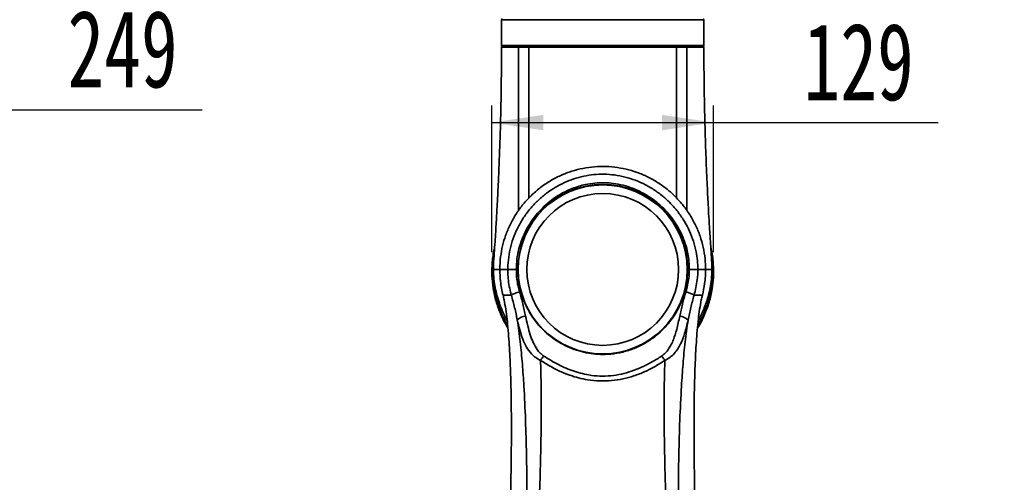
# Model space of a CAD drawing. Header units: millimetres. Extents: x 0 to 297, y 0 to 209.
# Tile 24 of 35: x 94 to 151, y 101 to 128. Entities that reach past the tile are written whole.
import ezdxf

# ---------------------------------------------------------------- set-up
doc = ezdxf.new("R2010")
doc.units = ezdxf.units.MM
doc.header["$PDSIZE"] = -1
doc.layers.add('图层0', color=7, linetype='Continuous')
doc.styles.add('SLDTEXTSTYLE1', font='TXT', dxfattribs={"width": 0.7, "bigfont": 'bigfont'})
doc.styles.add('SLDTEXTSTYLE2', font='TXT', dxfattribs={"width": 0.7})
doc.dimstyles.new('SLDDIMSTYLE0', dxfattribs={"dimtxt": 4.5, "dimasz": 3, "dimexe": 0, "dimexo": 0.0625, "dimgap": 1.125, "dimtad": 2, "dimlfac": 10, "dimrnd": 1e-09, "dimzin": 12, "dimdsep": 46, "dimtxsty": 'SLDTEXTSTYLE2', "dimsah": 1, "dimcen": 0.09, "dimadec": 0, "dimazin": 3, "dimtfac": 1, "dimtofl": 0, "dimtmove": 0, "dimatfit": 3, "dimfxl": 0, "dimfrac": 2, "dimtolj": 1, "dimtzin": 12, "dimarcsym": 0})
doc.dimstyles.new('SLDDIMSTYLE7', dxfattribs={"dimtxt": 3.5, "dimasz": 3, "dimexe": 0, "dimexo": 0.0625, "dimgap": 0.875, "dimtad": 0, "dimtih": 1, "dimtoh": 1, "dimlfac": 3, "dimrnd": 1e-09, "dimzin": 12, "dimdsep": 46, "dimtxsty": 'SLDTEXTSTYLE2', "dimblk1": 'NONE', "dimblk2": 'NONE', "dimsah": 1, "dimcen": 0, "dimadec": 0, "dimazin": 3, "dimtfac": 1, "dimtmove": 0, "dimatfit": 3, "dimldrblk": 'NONE', "dimfxl": 0, "dimfrac": 2, "dimtolj": 1, "dimtzin": 12, "dimarcsym": 0})
doc.dimstyles.new('SLDDIMSTYLE8', dxfattribs={"dimtxt": 3.5, "dimasz": 3, "dimexe": 0, "dimexo": 0.0625, "dimgap": 0.875, "dimtad": 0, "dimtih": 1, "dimtoh": 1, "dimlfac": 3, "dimrnd": 1e-09, "dimzin": 12, "dimdsep": 46, "dimtxsty": 'SLDTEXTSTYLE2', "dimblk1": 'NONE', "dimblk2": 'NONE', "dimsah": 1, "dimcen": 0, "dimadec": 0, "dimazin": 3, "dimtol": 1, "dimtp": 0.03, "dimtfac": 1, "dimtmove": 0, "dimatfit": 3, "dimldrblk": 'NONE', "dimfxl": 0, "dimfrac": 2, "dimtolj": 1, "dimarcsym": 0})

# ---------------------------------------------------------------- blocks, each defined once
blk = doc.blocks.new('_D_1')
at = {"layer": '图层0'}
for p, q in [((64.957, 118.675), (64.957, 123.556)), ((89.867, 119.27), (89.867, 123.556)), ((89.867, 122.556), (64.957, 122.556)), ((89.867, 122.556), (104.423, 122.556))]:
    blk.add_line(p, q, dxfattribs=at)
for points in [[(64.957, 122.556), (67.957, 122.106), (67.957, 123.006)], [(89.867, 122.556), (86.867, 123.006), (86.867, 122.106)]]:
    blk.add_solid(points, dxfattribs=at)
at = {"layer": '图层0', "insert": (96.567, 128.357), "char_height": 4.5, "attachment_point": 1, "style": 'SLDTEXTSTYLE2'}
blk.add_mtext('249', dxfattribs=at)
blk = doc.blocks.new('_D_13')
at = {"layer": '图层0'}
for p, q in [((121.315, 114.25), (121.315, 122.807)), ((134.233, 114.25), (134.233, 122.807)), ((121.315, 121.807), (134.233, 121.807)), ((134.233, 121.807), (147.339, 121.807))]:
    blk.add_line(p, q, dxfattribs=at)
for points in [[(121.315, 121.807), (124.315, 121.357), (124.315, 122.257)], [(134.233, 121.807), (131.233, 122.257), (131.233, 121.357)]]:
    blk.add_solid(points, dxfattribs=at)
at = {"layer": '图层0', "insert": (139.482, 127.608), "char_height": 4.5, "attachment_point": 1, "style": 'SLDTEXTSTYLE2'}
blk.add_mtext('129', dxfattribs=at)
blk = doc.blocks.new('_D_22')
at = {"layer": '图层0'}
blk.add_line((204.074, 119.317), (182.322, 119.317), dxfattribs=at)
at = {"layer": '图层0', "char_height": 3.5, "attachment_point": 1}
for s, insert, style in [('6-', (182.322, 122.827), 'SLDTEXTSTYLE2'), ('%%c', (186.396, 122.827), 'SLDTEXTSTYLE2'), ('9', (190.266, 122.827), 'SLDTEXTSTYLE2'), ('贯穿', (194.271, 122.827), 'SLDTEXTSTYLE1'), ('圆周均布', (184.257, 118.753), 'SLDTEXTSTYLE1')]:
    blk.add_mtext(s, dxfattribs=dict(at, insert=insert, style=style))
blk = doc.blocks.new('_None')
blk = doc.blocks.new('SW_SYMBOL_HOLE_DEPTH')
at = {"layer": '图层0', "color": 0}
for p, q in [((0, 875), (800, 875)), ((400, 875), (400, 75)), ((100, 555), (400, 75)), ((700, 555), (400, 75))]:
    blk.add_line(p, q, dxfattribs=at)
blk = doc.blocks.new('_D_23')
at = {"layer": '图层0'}
blk.add_line((191.362, 126.826), (170.308, 126.826), dxfattribs=at)
at = {"layer": '图层0', "xscale": 0.004072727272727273, "yscale": 0.004072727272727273, "zscale": 0.004072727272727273}
blk.add_blockref('SW_SYMBOL_HOLE_DEPTH', (184.071, 127.113), dxfattribs=at)
at = {"layer": '图层0', "attachment_point": 1, "style": 'SLDTEXTSTYLE2'}
for s, insert, char_height in [('%%c', (170.308, 131.338), 3.5), ('+', (178.252, 131.978), 2), ('0.03', (179.415, 131.978), 2), ('4', (174.178, 131.338), 3.5), ('6', (187.737, 131.338), 3.5), ('0', (179.415, 129.65), 2)]:
    blk.add_mtext(s, dxfattribs=dict(at, insert=insert, char_height=char_height))

msp = doc.modelspace()

# ---------------------------------------------------------------- linework, layer by layer
at = {"color": 7, "linetype": 'Continuous', "lineweight": 35}
for p, q in [((121.874057, 127.799861), (121.874057, 126.299861)), ((133.674057, 126.299861), (133.674057, 127.799861)), ((121.874237, 126.299861), (133.67389, 126.299861)), ((121.874271, 126.299861), (121.874237, 126.299861)), ((132.038311, 126.249861), (121.924235, 126.249861)), ((132.606169, 126.249861), (132.038311, 126.249861)), ((122.832813, 113.249861), (122.737742, 113.249861)), ((132.827884, 113.249861), (132.732813, 113.249861)), ((122.449297, 111.748797), (122.448962, 111.74988))]:
    msp.add_line(p, q, dxfattribs=at)
at = {"color": 8, "linetype": 'Continuous', "lineweight": 35}
for p, q in [((127.774057, 127.799861), (121.874057, 127.799861)), ((133.674057, 127.799861), (127.774057, 127.799861)), ((133.67389, 126.299861), (133.674057, 126.299861))]:
    msp.add_line(p, q, dxfattribs=at)
at = {"color": 7, "linetype": 'Continuous', "lineweight": 35}
for radius in [4.925, 4.425]:
    msp.add_circle((127.774057, 113.249861), radius, dxfattribs=at)
for centre, radius, start, end in [((121.924057, 127.799861), 0.05, 90, 180), ((133.624057, 127.799861), 0.05, 0, 90), ((121.924057, 126.299861), 0.05, 180.0587217, 269.99994349), ((121.924236, 126.29986), 0.049999, 179.99912671, 269.99912668), ((133.624057, 126.299861), 0.05, 270, 0), ((121.92405, 126.199861), 0.05, 89.99958535, 180.0072423), ((133.624064, 126.199861), 0.05, 359.97763215, 90.00083253), ((127.782813, 113.249861), 4.95, 0, 180), ((123.328256, 109.774428), 0.754827, 93.61598314, 135.07615296), ((132.218413, 109.769007), 0.753837, 44.86498678, 86.3905839), ((125.288204, 107.27779), 1.322349, 135.67249715, 149.3819017), ((130.261829, 107.275188), 1.319925, 30.64776567, 44.3999378)]:
    msp.add_arc(centre, radius, start, end, dxfattribs=at)
for points, knots in [([(121.873757, 126.199869), (121.8738, 126.106424), (121.873945, 125.790756), (121.871614, 125.271153), (121.867193, 124.666723), (121.861392, 124.131842), (121.855013, 123.666449), (121.846972, 123.1674), (121.835449, 122.568778), (121.818083, 121.836818), (121.796494, 121.086118), (121.774089, 120.413572), (121.752919, 119.837791), (121.732314, 119.317231), (121.709403, 118.776457), (121.682921, 118.19379), (121.651823, 117.553537), (121.620502, 116.9493), (121.589449, 116.383746), (121.559417, 115.863374), (121.525202, 115.296358), (121.484743, 114.682645), (121.443415, 114.02254), (121.400112, 113.53936), (121.409417, 113.276484), (121.410366, 113.249671)], [0, 0, 0, 0, 0.021596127, 0.072954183, 0.120070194, 0.161276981, 0.19658884, 0.227689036, 0.276853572, 0.335086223, 0.396992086, 0.450473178, 0.490663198, 0.530186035, 0.571146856, 0.616116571, 0.665121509, 0.719368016, 0.755954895, 0.796190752, 0.840082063, 0.887633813, 0.938850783, 0.993762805, 1, 1, 1, 1]), ([(121.924235, 126.249861), (121.934446, 126.249861), (121.955022, 126.249861), (122.081656, 126.249861), (122.244953, 126.249861), (122.427198, 126.249861), (122.646898, 126.249861), (122.826046, 126.249861), (122.915621, 126.249861)], [0, 0, 0, 0, 0.208212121, 0.419582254, 0.562613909, 0.705645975, 0.852822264, 1, 1, 1, 1]), ([(123.474057, 126.199), (123.474056, 126.199), (123.385434, 126.199209), (123.236375, 126.199451), (123.038277, 126.199518), (122.927472, 126.199421), (122.874059, 126.199339), (122.874058, 126.199339)], [0, 0, 0, 0, 0.000006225, 0.402192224, 0.701096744, 0.999993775, 1, 1, 1, 1]), ([(122.915609, 126.249861), (122.969747, 126.249861), (123.078024, 126.249861), (123.274405, 126.249861), (123.424397, 126.249861), (123.510442, 126.249861)], [0, 0, 0, 0, 0.298904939, 0.597809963, 1, 1, 1, 1]), ([(132.074057, 126.198987), (131.923843, 126.198681), (131.622981, 126.198069), (131.114488, 126.197751), (130.562521, 126.197798), (129.965504, 126.198246), (129.331771, 126.198887), (128.679135, 126.199532), (128.015727, 126.199864), (127.35051, 126.199823), (126.691873, 126.19943), (126.048689, 126.198802), (125.428403, 126.198227), (125.002655, 126.197957), (124.662961, 126.197867), (124.345095, 126.19787), (123.908717, 126.198131), (123.618944, 126.198709), (123.474057, 126.198998)], [0, 0, 0, 0, 0.065982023, 0.132154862, 0.198136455, 0.26735282, 0.336790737, 0.406003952, 0.474871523, 0.543961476, 0.612829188, 0.681266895, 0.749921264, 0.818361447, 0.829183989, 0.87249929, 0.936249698, 1, 1, 1, 1]), ([(123.510443, 126.249861), (123.717838, 126.249861), (124.132625, 126.249861), (124.798994, 126.249861), (125.448056, 126.249861), (126.063405, 126.249861), (126.701056, 126.249861), (127.354119, 126.249861), (128.013666, 126.249861), (128.671438, 126.249861), (129.318541, 126.249861), (129.946914, 126.249861), (130.538893, 126.249861), (131.086204, 126.249861), (131.590406, 126.249861), (131.888727, 126.249861), (132.037672, 126.249861)], [0, 0, 0, 0, 0.090781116, 0.181561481, 0.250008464, 0.318669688, 0.387114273, 0.45598501, 0.525077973, 0.593948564, 0.663168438, 0.732612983, 0.801835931, 0.867826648, 0.93400874, 1, 1, 1, 1]), ([(132.037673, 126.249861), (132.101865, 126.249861), (132.23025, 126.249861), (132.431162, 126.249861), (132.559058, 126.249861), (132.632505, 126.249861)], [0, 0, 0, 0, 0.298603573, 0.597206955, 1, 1, 1, 1]), ([(132.674056, 126.199334), (132.674055, 126.199334), (132.602078, 126.199446), (132.470436, 126.199536), (132.268009, 126.199386), (132.139856, 126.199148), (132.074058, 126.19899), (132.074057, 126.19899)], [0, 0, 0, 0, 0.000006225, 0.402790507, 0.701393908, 0.999993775, 1, 1, 1, 1]), ([(132.632494, 126.249861), (132.719637, 126.249861), (132.893922, 126.249861), (133.113246, 126.249861), (133.298668, 126.249861), (133.443685, 126.249861), (133.546612, 126.249861), (133.609706, 126.249861), (133.619281, 126.249861), (133.623891, 126.249861)], [0, 0, 0, 0, 0.142951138, 0.285900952, 0.432988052, 0.58007473, 0.722813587, 0.866553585, 1, 1, 1, 1]), ([(134.140395, 113.249551), (134.1406, 113.255194), (134.149104, 113.488722), (134.110787, 113.935696), (134.070424, 114.574303), (134.030725, 115.169636), (133.991472, 115.811467), (133.952921, 116.478673), (133.916476, 117.156987), (133.879414, 117.890121), (133.842651, 118.675413), (133.806563, 119.535391), (133.779797, 120.247711), (133.75876, 120.868608), (133.741933, 121.416374), (133.726579, 121.98167), (133.71388, 122.523294), (133.704139, 123.006618), (133.696493, 123.447823), (133.689567, 123.911468), (133.683006, 124.449692), (133.677546, 125.090096), (133.674392, 125.683854), (133.67441, 126.06301), (133.674416, 126.199869)], [0, 0, 0, 0, 0.001312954, 0.054330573, 0.103889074, 0.150026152, 0.192746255, 0.252983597, 0.304815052, 0.349858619, 0.422654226, 0.486578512, 0.549442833, 0.587474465, 0.630201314, 0.676144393, 0.718214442, 0.755486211, 0.787960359, 0.820364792, 0.862793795, 0.912372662, 0.968370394, 1, 1, 1, 1]), ([(133.773565, 113.249861), (133.773565, 113.249863), (133.773565, 113.458157), (133.750825, 113.892372), (133.64342, 114.545163), (133.458753, 115.198437), (133.202433, 115.827009), (132.875454, 116.421751), (132.484673, 116.976396), (132.035835, 117.483182), (131.533233, 117.93423), (130.985431, 118.326234), (130.398702, 118.65503), (129.77938, 118.914373), (129.136431, 119.103568), (128.474567, 119.220979), (127.801624, 119.261377), (127.126588, 119.226178), (126.458752, 119.115587), (125.807372, 118.928133), (125.180226, 118.668942), (124.586143, 118.341786), (124.034015, 117.9488), (123.529237, 117.497475), (123.078297, 116.994025), (122.688551, 116.443497), (122.36255, 115.854672), (122.10772, 115.244104), (121.926886, 114.621196), (121.80275, 113.958576), (121.78628, 113.498135), (121.7774, 113.249861)], [0, 0, 0, 0, 0.000000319, 0.033191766, 0.069137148, 0.10519962, 0.141146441, 0.177074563, 0.21311747, 0.249046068, 0.284718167, 0.320502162, 0.356173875, 0.391665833, 0.42726899, 0.462759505, 0.498551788, 0.534460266, 0.570252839, 0.606185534, 0.642234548, 0.678168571, 0.714024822, 0.749995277, 0.785852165, 0.821496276, 0.857252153, 0.89289531, 0.92668068, 0.960465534, 1, 1, 1, 1]), ([(122.242613, 113.249861), (122.242613, 113.249863), (122.242613, 113.27624), (122.244408, 113.515642), (122.279605, 113.968804), (122.404217, 114.597901), (122.600617, 115.208671), (122.867462, 115.792103), (123.198049, 116.341905), (123.583152, 116.845575), (124.016904, 117.297263), (124.490578, 117.695053), (124.998454, 118.035736), (125.534261, 118.315317), (126.090023, 118.53395), (126.667326, 118.692056), (127.26025, 118.783482), (127.860873, 118.808036), (128.47131, 118.763895), (129.082328, 118.645813), (129.689775, 118.45441), (130.27493, 118.191527), (130.829766, 117.862211), (131.339616, 117.476598), (131.798177, 117.040172), (132.203033, 116.561511), (132.554286, 116.040958), (132.844941, 115.483187), (133.072629, 114.895806), (133.222063, 114.321126), (133.30719, 113.770266), (133.31732, 113.423326), (133.322385, 113.249861)], [0, 0, 0, 0, 0.0000003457, 0.0045586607, 0.0413773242, 0.078332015, 0.1151624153, 0.1520035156, 0.1889664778, 0.225812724, 0.2613461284, 0.2969840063, 0.3325150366, 0.3668268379, 0.4012361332, 0.4355408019, 0.4700633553, 0.5046971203, 0.5392169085, 0.5756073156, 0.6120011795, 0.6490509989, 0.6862254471, 0.7232816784, 0.7592938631, 0.7954140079, 0.8314242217, 0.8676021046, 0.9038929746, 0.9400615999, 0.9700316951, 1, 1, 1, 1]), ([(132.827884, 113.249861), (132.823273, 113.407092), (132.814049, 113.721564), (132.736542, 114.221716), (132.600368, 114.744266), (132.392673, 115.279029), (132.12747, 115.787333), (131.806837, 116.262239), (131.436978, 116.699379), (131.018281, 117.09786), (130.55302, 117.449955), (130.046908, 117.750668), (129.513776, 117.990486), (128.961028, 118.164981), (128.406249, 118.27249), (127.852531, 118.312591), (127.308268, 118.290251), (126.680741, 118.193221), (125.985643, 117.98122), (125.326989, 117.659213), (124.788702, 117.297857), (124.356355, 116.934578), (123.960514, 116.522258), (123.608997, 116.062676), (123.307308, 115.56113), (123.060389, 115.022456), (122.879145, 114.451152), (122.760746, 113.855311), (122.7454, 113.451405), (122.737742, 113.249861)], [0, 0, 0, 0, 0.029838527, 0.059679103, 0.095858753, 0.132161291, 0.168351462, 0.204481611, 0.240721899, 0.276854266, 0.313995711, 0.351255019, 0.388389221, 0.424726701, 0.461060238, 0.495419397, 0.529892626, 0.564254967, 0.615725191, 0.667207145, 0.702838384, 0.738576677, 0.774210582, 0.811139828, 0.848185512, 0.88510895, 0.923364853, 0.961760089, 1, 1, 1, 1]), ([(122.249011, 109.840004), (122.221373, 109.881627), (122.065725, 110.116033), (121.848945, 110.573518), (121.590496, 111.235565), (121.410389, 111.951704), (121.311194, 112.71183), (121.312393, 113.4871), (121.368412, 114.08736), (121.45325, 114.424963), (121.472931, 114.503284)], [0, 0, 0, 0, 0.030005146, 0.168978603, 0.307640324, 0.466291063, 0.625411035, 0.784076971, 0.949908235, 1, 1, 1, 1]), ([(134.075165, 114.499238), (134.094396, 114.424747), (134.186718, 114.067132), (134.234968, 113.485037), (134.236412, 112.766666), (134.159401, 112.075392), (133.993658, 111.341334), (133.705373, 110.584725), (133.471052, 110.077146), (133.305555, 109.840964), (133.298821, 109.831354)], [0, 0, 0, 0, 0.0476662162, 0.2288352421, 0.3622796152, 0.4957182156, 0.6613153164, 0.8274335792, 0.9929783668, 1, 1, 1, 1]), ([(121.405362, 113.249861), (121.41109, 113.060384), (121.421916, 112.702261), (121.498434, 112.199546), (121.605138, 111.731401), (121.736173, 111.310367), (121.875701, 110.947446), (121.993174, 110.68118), (122.083608, 110.494153), (122.149983, 110.363488), (122.189469, 110.290757), (122.206961, 110.258539)], [0, 0, 0, 0, 0.181908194, 0.343817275, 0.486391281, 0.641793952, 0.765957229, 0.858907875, 0.920699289, 0.964871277, 1, 1, 1, 1]), ([(121.7774, 113.249861), (121.784554, 113.019509), (121.79598, 112.651667), (121.872393, 112.151733), (121.930951, 111.88301), (121.965091, 111.749863), (121.965092, 111.749861)], [0, 0, 0, 0, 0.455789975, 0.727838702, 0.99999604, 1, 1, 1, 1]), ([(121.7774, 113.249861), (121.793217, 113.249861), (121.824854, 113.249861), (121.960144, 113.249861), (122.135455, 113.249861), (122.242613, 113.249861)], [0, 0, 0, 0, 0.279916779, 0.5598537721, 1, 1, 1, 1]), ([(122.448959, 111.749879), (122.448959, 111.749881), (122.432666, 111.807869), (122.377187, 112.014434), (122.302313, 112.376109), (122.249036, 112.820175), (122.244665, 113.112552), (122.242613, 113.249861)], [0, 0, 0, 0, 0.000003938, 0.119733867, 0.424580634, 0.729765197, 1, 1, 1, 1]), ([(122.242613, 113.249861), (122.25708, 113.249821), (122.286013, 113.249741), (122.403417, 113.24973), (122.558681, 113.249777), (122.678055, 113.249833), (122.737742, 113.249861)], [0, 0, 0, 0, 0.250000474, 0.500000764, 0.750000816, 1, 1, 1, 1]), ([(122.737742, 113.249861), (122.739535, 113.130031), (122.743337, 112.875979), (122.792424, 112.490635), (122.86093, 112.176113), (122.912961, 111.996271), (122.927987, 111.944338)], [0, 0, 0, 0, 0.270455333, 0.573390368, 0.876806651, 1, 1, 1, 1]), ([(122.832813, 113.249861), (122.838123, 113.07857), (122.848761, 112.735377), (122.931606, 112.228056), (123.082387, 111.652945), (123.338152, 111.029813), (123.729852, 110.373066), (124.225985, 109.777959), (124.767106, 109.30427), (125.312041, 108.947991), (125.835553, 108.686912), (126.379971, 108.490839), (126.937674, 108.362674), (127.497491, 108.298245), (128.113787, 108.296585), (128.773598, 108.38342), (129.461234, 108.57473), (130.109571, 108.862122), (130.66317, 109.207882), (131.12452, 109.585034), (131.504784, 109.971917), (131.849683, 110.408834), (132.150332, 110.897095), (132.399593, 111.432989), (132.587167, 112.009005), (132.709039, 112.618182), (132.724889, 113.039312), (132.732813, 113.249861)], [0, 0, 0, 0, 0.032340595, 0.064796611, 0.097147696, 0.145512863, 0.193901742, 0.245629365, 0.297363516, 0.335250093, 0.373259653, 0.411109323, 0.446550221, 0.482138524, 0.517557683, 0.562608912, 0.607685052, 0.653731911, 0.699800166, 0.735359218, 0.771016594, 0.806570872, 0.844515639, 0.882594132, 0.920507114, 0.960256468, 1, 1, 1, 1]), ([(132.619994, 111.943978), (132.620495, 111.945625), (132.62183, 111.950005), (132.661673, 112.081209), (132.729109, 112.341273), (132.808326, 112.772815), (132.820846, 113.078188), (132.827883, 113.249861)], [0, 0, 0, 0, 0.003918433, 0.010422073, 0.312077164, 0.613268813, 1, 1, 1, 1]), ([(133.322385, 113.249861), (133.322385, 113.249859), (133.322054, 113.050042), (133.298634, 112.696657), (133.215555, 112.195906), (133.141773, 111.897833), (133.099246, 111.749865), (133.099245, 111.749863)], [0, 0, 0, 0, 0.0000039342, 0.3930574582, 0.6944354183, 0.9999960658, 1, 1, 1, 1]), ([(133.773565, 113.249861), (133.764547, 113.249861), (133.746516, 113.249861), (133.642235, 113.249861), (133.502626, 113.249861), (133.382469, 113.249861), (133.322385, 113.249861)], [0, 0, 0, 0, 0.280094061, 0.560051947, 0.780004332, 1, 1, 1, 1]), ([(133.341522, 110.258817), (133.366524, 110.305309), (133.40829, 110.382975), (133.470231, 110.505942), (133.538, 110.645909), (133.624397, 110.836724), (133.726882, 111.085002), (133.838582, 111.393129), (133.950677, 111.763765), (134.049899, 112.199544), (134.126333, 112.70226), (134.137083, 113.060383), (134.142771, 113.249861)], [0, 0, 0, 0, 0.050594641, 0.084519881, 0.132587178, 0.199502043, 0.285298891, 0.389986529, 0.513581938, 0.65616354, 0.81808076, 1, 1, 1, 1]), ([(133.583022, 111.749861), (133.583023, 111.749863), (133.640234, 111.972718), (133.710566, 112.334383), (133.765044, 112.837084), (133.770724, 113.112219), (133.773565, 113.249861)], [0, 0, 0, 0, 0.000003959, 0.455467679, 0.727586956, 1, 1, 1, 1]), ([(122.449297, 111.748797), (122.460766, 111.759954), (122.483704, 111.782267), (122.582704, 111.829557), (122.716585, 111.880578), (122.830359, 111.916579), (122.901222, 111.936928), (122.918415, 111.941688), (122.927987, 111.944338)], [0, 0, 0, 0, 0.231549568, 0.463099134, 0.694648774, 0.926198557, 0.958913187, 1, 1, 1, 1]), ([(122.927987, 111.944338), (122.995931, 111.708185), (123.132401, 111.23386), (123.231093, 110.763788), (123.28065, 110.527752)], [0, 0, 0, 0, 0.49787165, 1, 1, 1, 1]), ([(132.265871, 110.52135), (132.315511, 110.756315), (132.415201, 111.228177), (132.551543, 111.704727), (132.619994, 111.943978)], [0, 0, 0, 0, 0.497953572, 1, 1, 1, 1]), ([(132.619994, 111.943978), (132.678472, 111.926539), (132.795429, 111.891662), (132.946691, 111.834428), (133.059509, 111.781543), (133.085007, 111.757009), (133.097756, 111.744743)], [0, 0, 0, 0, 0.24999986, 0.499999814, 0.74999986, 1, 1, 1, 1]), ([(121.965092, 111.749861), (121.965092, 111.749859), (121.988561, 111.658238), (122.008316, 111.565719), (122.028071, 111.473202)], [0, 0, 0, 0, 0.0000211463, 1, 1, 1, 1]), ([(122.448967, 111.749861), (122.389951, 111.749861), (122.271934, 111.749861), (122.119739, 111.749861), (121.997564, 111.749861), (121.975918, 111.749861), (121.965092, 111.749861)], [0, 0, 0, 0, 0.20026186, 0.400477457, 0.700161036, 1, 1, 1, 1]), ([(122.028071, 111.473202), (122.061159, 111.294571), (122.127364, 110.93714), (122.201486, 110.338971), (122.265679, 109.70154), (122.317179, 109.02555), (122.371396, 108.107896), (122.41746, 106.945388), (122.445034, 105.538554), (122.454418, 103.888819), (122.442489, 101.997718), (122.398354, 99.395396), (122.345283, 97.502112), (122.312156, 96.320298)], [0, 0, 0, 0, 0.040985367, 0.082009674, 0.127462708, 0.17299316, 0.21850462, 0.310245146, 0.402058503, 0.493866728, 0.63210804, 0.770356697, 1, 1, 1, 1]), ([(122.793804, 110.307461), (122.745769, 110.545141), (122.649315, 111.022402), (122.516147, 111.506023), (122.449297, 111.748797)], [0, 0, 0, 0, 0.4980083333, 1, 1, 1, 1]), ([(133.097756, 111.744743), (133.031644, 111.503592), (132.898798, 111.01902), (132.801559, 110.540949), (132.752711, 110.300793)], [0, 0, 0, 0, 0.497658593, 1, 1, 1, 1]), ([(133.235948, 96.320378), (133.202609, 97.501384), (133.149185, 99.393873), (133.105637, 101.994712), (133.094259, 103.884974), (133.104099, 105.533654), (133.131858, 106.939646), (133.17775, 108.101871), (133.231539, 109.020406), (133.282715, 109.697784), (133.34662, 110.336352), (133.420591, 110.935432), (133.486583, 111.292501), (133.519562, 111.470939)], [0, 0, 0, 0, 0.229665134, 0.3680239, 0.50637586, 0.598237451, 0.69010471, 0.781911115, 0.827430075, 0.872963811, 0.918422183, 0.959233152, 1, 1, 1, 1]), ([(133.099243, 111.749863), (133.098995, 111.74901), (133.0985, 111.747303), (133.098004, 111.745596), (133.097756, 111.744743)], [0, 0, 0, 0, 0.500001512, 1, 1, 1, 1]), ([(133.583022, 111.749861), (133.572196, 111.749861), (133.55055, 111.749861), (133.428382, 111.749861), (133.276215, 111.749861), (133.158238, 111.749861), (133.099243, 111.749861)], [0, 0, 0, 0, 0.299869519, 0.599583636, 0.799768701, 1, 1, 1, 1]), ([(133.519562, 111.470939), (133.539449, 111.564218), (133.559336, 111.657498), (133.583022, 111.749859), (133.583022, 111.749861)], [0, 0, 0, 0, 0.999979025, 1, 1, 1, 1]), ([(123.310997, 96.249861), (123.310997, 96.249863), (123.331534, 96.976566), (123.357347, 98.378588), (123.358868, 100.452211), (123.334252, 102.464839), (123.280032, 104.46603), (123.196503, 106.221755), (123.094305, 107.742466), (122.979359, 109.028291), (122.855643, 109.88116), (122.793804, 110.307461)], [0, 0, 0, 0, 0.000000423, 0.1541936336, 0.2980017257, 0.4418133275, 0.5834389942, 0.7250603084, 0.8167227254, 0.9083900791, 1, 1, 1, 1]), ([(124.150216, 107.95128), (124.053862, 108.003421), (123.857466, 108.109698), (123.57581, 108.367859), (123.314667, 108.724627), (123.094859, 109.19863), (122.926875, 109.727543), (122.838315, 110.113486), (122.793804, 110.307461)], [0, 0, 0, 0, 0.111350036, 0.226960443, 0.40934008, 0.597411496, 0.797658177, 1, 1, 1, 1]), ([(123.28065, 110.527752), (123.320693, 110.341791), (123.400989, 109.968897), (123.538647, 109.455701), (123.711662, 108.986566), (123.906212, 108.634687), (124.118947, 108.369653), (124.267114, 108.258275), (124.342252, 108.201792)], [0, 0, 0, 0, 0.210622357, 0.42234729, 0.604930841, 0.790625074, 0.893822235, 1, 1, 1, 1]), ([(131.20488, 108.19869), (131.28317, 108.258056), (131.442992, 108.379246), (131.623664, 108.614029), (131.774897, 108.872177), (131.939874, 109.246937), (132.107762, 109.790318), (132.209924, 110.262676), (132.265871, 110.52135)], [0, 0, 0, 0, 0.11117298, 0.226950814, 0.344984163, 0.46313413, 0.706001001, 1, 1, 1, 1]), ([(132.752711, 110.300793), (132.691015, 110.035384), (132.577362, 109.546458), (132.370918, 108.998139), (132.159692, 108.620889), (131.959766, 108.359487), (131.715404, 108.123208), (131.504625, 108.007104), (131.397383, 107.948032)], [0, 0, 0, 0, 0.278347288, 0.512759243, 0.633831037, 0.754775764, 0.875232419, 1, 1, 1, 1]), ([(132.752711, 110.300793), (132.690918, 109.875107), (132.567293, 109.023473), (132.451647, 107.739594), (132.348269, 106.220393), (132.263136, 104.465765), (132.203319, 102.2937), (132.177451, 99.93898), (132.1932, 97.971215), (132.221165, 96.847884), (132.227992, 96.573664)], [0, 0, 0, 0, 0.093671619, 0.187400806, 0.281124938, 0.426107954, 0.571095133, 0.75574674, 0.940374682, 1, 1, 1, 1]), ([(124.150216, 107.95128), (124.162132, 107.512361), (124.192291, 106.401466), (124.193067, 104.618803), (124.156389, 101.912362), (124.054078, 99.14077), (124.026162, 97.04005), (124.016353, 96.301953)], [0, 0, 0, 0, 0.1129604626, 0.2859009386, 0.4588477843, 0.8098638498, 1, 1, 1, 1]), ([(131.397383, 107.948032), (131.208481, 107.829053), (130.830508, 107.590988), (130.229505, 107.288027), (129.605641, 107.041369), (128.957078, 106.864084), (128.283975, 106.758605), (127.587251, 106.739637), (126.940783, 106.801934), (126.365364, 106.923496), (125.858715, 107.077862), (125.31507, 107.293844), (124.741834, 107.579341), (124.347461, 107.827276), (124.150216, 107.95128)], [0, 0, 0, 0, 0.089120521, 0.178320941, 0.267233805, 0.351715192, 0.436085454, 0.522903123, 0.609757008, 0.677743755, 0.745984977, 0.814115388, 0.907030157, 1, 1, 1, 1]), ([(124.342252, 108.201792), (124.534779, 108.081929), (124.919716, 107.842274), (125.47239, 107.564346), (125.990574, 107.35368), (126.467384, 107.203071), (127.003833, 107.08435), (127.601917, 107.023352), (128.245195, 107.041648), (128.869177, 107.14498), (129.479941, 107.318759), (130.074835, 107.559425), (130.654902, 107.855246), (131.021596, 108.084235), (131.20488, 108.19869)], [0, 0, 0, 0, 0.095076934, 0.190096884, 0.257875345, 0.325751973, 0.39337493, 0.477732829, 0.562048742, 0.645103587, 0.728281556, 0.818688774, 0.909375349, 1, 1, 1, 1]), ([(131.53259, 96.249861), (131.528871, 96.655743), (131.517307, 97.91794), (131.450482, 100.035655), (131.381108, 102.4194), (131.351993, 104.619073), (131.354563, 106.400536), (131.38527, 107.510259), (131.397383, 107.948032)], [0, 0, 0, 0, 0.104100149, 0.3237262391, 0.5433532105, 0.7155793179, 0.8877992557, 1, 1, 1, 1])]:
    msp.add_open_spline(points, degree=3, knots=knots, dxfattribs=at)
at = {"color": 8, "linetype": 'Continuous', "lineweight": 35}
for points, knots in [([(122.874059, 126.199329), (122.786178, 126.199217), (122.610416, 126.198991), (122.389228, 126.198927), (122.202243, 126.198964), (122.055876, 126.199192), (121.952375, 126.199486), (121.886806, 126.199758), (121.87861, 126.199832), (121.874491, 126.199869)], [0, 0, 0, 0, 0.14146886, 0.282936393, 0.428498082, 0.574059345, 0.715543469, 0.857026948, 1, 1, 1, 1]), ([(122.874057, 116.683862), (122.874057, 116.78723), (122.874057, 117.035503), (122.874057, 117.54288), (122.874057, 118.137736), (122.874057, 118.74954), (122.874057, 119.34826), (122.874057, 119.985343), (122.874057, 120.681368), (122.874057, 121.430354), (122.874057, 122.225592), (122.874057, 123.020163), (122.874057, 123.814896), (122.874057, 124.609679), (122.874057, 125.404519), (122.874058, 125.934395), (122.874058, 126.199334)], [0, 0, 0, 0, 0.060489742, 0.145286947, 0.230084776, 0.294644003, 0.359206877, 0.423771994, 0.488327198, 0.561398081, 0.634466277, 0.707573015, 0.780677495, 0.853786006, 0.926892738, 1, 1, 1, 1]), ([(123.474057, 126.198999), (123.474057, 125.931907), (123.474057, 125.398529), (123.474057, 124.599315), (123.474057, 123.801946), (123.474057, 123.008623), (123.474057, 122.232063), (123.474057, 121.48697), (123.474057, 120.804521), (123.474057, 120.182421), (123.474057, 119.615727), (123.474057, 119.088931), (123.474057, 118.603431), (123.474057, 118.159827), (123.474057, 117.806173), (123.474057, 117.561136), (123.474057, 117.453948), (123.474057, 117.417116)], [0, 0, 0, 0, 0.081795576, 0.163344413, 0.244728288, 0.325941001, 0.406278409, 0.482379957, 0.554384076, 0.618842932, 0.681523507, 0.743188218, 0.804653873, 0.86680966, 0.930608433, 0.976155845, 1, 1, 1, 1]), ([(132.074057, 126.198988), (132.074057, 125.934306), (132.074057, 125.405642), (132.074057, 124.613496), (132.074057, 123.823056), (132.074057, 123.036337), (132.074057, 122.265524), (132.074057, 121.524798), (132.074057, 120.856299), (132.074057, 120.256544), (132.074057, 119.718887), (132.074057, 119.216863), (132.074057, 118.751751), (132.074057, 118.3225), (132.074057, 117.937119), (132.074057, 117.632539), (132.074057, 117.480329), (132.074057, 117.420551)], [0, 0, 0, 0, 0.081043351, 0.161872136, 0.242523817, 0.323026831, 0.402734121, 0.478408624, 0.54995674, 0.610657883, 0.669689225, 0.727675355, 0.785303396, 0.843296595, 0.902410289, 0.961673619, 1, 1, 1, 1]), ([(133.673551, 126.199869), (133.669494, 126.199831), (133.661428, 126.199756), (133.59645, 126.199482), (133.494059, 126.199184), (133.349064, 126.198958), (133.212554, 126.198912), (133.07289, 126.198953), (132.922959, 126.199003), (132.762645, 126.19921), (132.674055, 126.199325)], [0, 0, 0, 0, 0.142352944, 0.28305843, 0.423764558, 0.568525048, 0.713285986, 0.742114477, 0.857490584, 1, 1, 1, 1]), ([(132.674058, 116.68575), (132.674057, 116.788393), (132.674057, 117.035878), (132.674057, 117.542191), (132.674057, 118.136753), (132.674057, 118.748628), (132.674057, 119.347389), (132.674057, 119.98456), (132.674057, 120.680682), (132.674057, 121.429756), (132.674057, 122.225103), (132.674057, 123.019773), (132.674057, 123.814603), (132.674057, 124.609478), (132.674057, 125.404416), (132.674056, 125.934357), (132.674056, 126.199329)], [0, 0, 0, 0, 0.060102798, 0.144916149, 0.229751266, 0.294340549, 0.358929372, 0.423523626, 0.488106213, 0.561208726, 0.634308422, 0.707447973, 0.780582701, 0.853722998, 0.926861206, 1, 1, 1, 1]), ([(121.450788, 114.175382), (121.445555, 114.149196), (121.400881, 113.925641), (121.368646, 113.511651), (121.357851, 112.937601), (121.403488, 112.372657), (121.501675, 111.808089), (121.645994, 111.27472), (121.827888, 110.780082), (122.018122, 110.35527), (122.168798, 110.094654), (122.234916, 109.980293)], [0, 0, 0, 0, 0.018463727, 0.157625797, 0.287454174, 0.417275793, 0.550525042, 0.683773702, 0.797447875, 0.911118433, 1, 1, 1, 1]), ([(133.313667, 109.979968), (133.399733, 110.132368), (133.584625, 110.459762), (133.80602, 110.992343), (133.98919, 111.567475), (134.117014, 112.170779), (134.186761, 112.794054), (134.185015, 113.432086), (134.152624, 113.89256), (134.104041, 114.135766), (134.097453, 114.168741)], [0, 0, 0, 0, 0.118060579, 0.253623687, 0.393272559, 0.532923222, 0.679983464, 0.828257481, 0.976714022, 1, 1, 1, 1]), ([(121.41646, 113.249861), (121.415444, 113.249861), (121.410998, 113.249861), (121.486617, 113.249861), (121.603267, 113.249861), (121.730049, 113.249861), (121.7774, 113.249861)], [0, 0, 0, 0, 0.102411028, 0.448142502, 0.793891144, 1, 1, 1, 1]), ([(134.131668, 113.249861), (134.132696, 113.249861), (134.137171, 113.249861), (134.061471, 113.249861), (133.945575, 113.249861), (133.819881, 113.249861), (133.773565, 113.249861)], [0, 0, 0, 0, 0.103586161, 0.450553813, 0.797538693, 1, 1, 1, 1])]:
    msp.add_open_spline(points, degree=3, knots=knots, dxfattribs=at)
at = {"color": 7, "linetype": 'Continuous', "lineweight": 35}
for points in [[(122.915609, 126.249861), (122.910128, 126.249099), (122.899165, 126.247575), (122.885372, 126.235866), (122.875786, 126.219148), (122.874634, 126.205942), (122.874058, 126.199339)], [(123.510442, 126.249861), (123.505621, 126.249092), (123.49598, 126.247555), (123.483868, 126.235749), (123.475486, 126.218906), (123.474534, 126.205634), (123.474058, 126.198998)], [(132.037673, 126.249861), (132.042494, 126.249092), (132.052137, 126.247555), (132.064249, 126.235746), (132.072631, 126.218901), (132.073582, 126.205627), (132.074057, 126.19899)], [(132.674056, 126.199334), (132.673481, 126.205937), (132.67233, 126.219144), (132.662743, 126.235864), (132.64895, 126.247575), (132.637987, 126.249099), (132.632505, 126.249861)], [(133.322385, 113.249861), (133.307539, 113.249861), (133.277848, 113.249861), (133.160443, 113.249861), (133.005849, 113.249861), (132.887206, 113.249861), (132.827884, 113.249861)]]:
    msp.add_open_spline(points, degree=3, dxfattribs=at)
at = {"color": 7, "linetype": 'Continuous', "lineweight": 0}
for p in [(121.315008, 113.249861), (134.233108, 113.249861)]:
    msp.add_point(p, dxfattribs=at)

# ---------------------------------------------------------------- dimensions: what is measured, and where the dimension line sits
at = {"layer": '图层0'}
for p1, text, dimstyle, picture, middle in [((0.775431, 0.549115), '<>{\\fGDT;x}6', 'SLDDIMSTYLE8', '_D_23', (180.041053, 129.363281)), ((1.830224, 1.130612), '6-<> 贯穿\\P圆周均布', 'SLDDIMSTYLE7', '_D_22', (192.404555, 118.814974))]:
    dim = msp.add_diameter_dim_2p(p1=p1, p2=(0, 0), text=text, dimstyle=dimstyle, dxfattribs=at)
    dim.commit()
    dim.dimension.update_dxf_attribs({"geometry": picture, "text_midpoint": middle, "dimtype": 163})
for base, p1, p2, picture, middle in [((64.956807, 122.556179), (89.867161, 118.2695), (64.956807, 117.674861), '_D_1', (100.494745, 122.556179)), ((134.233108, 121.807391), (121.315008, 113.249861), (134.233108, 113.249861), '_D_13', (143.410386, 121.807391))]:
    dim = msp.add_linear_dim(base=base, p1=p1, p2=p2, dimstyle='SLDDIMSTYLE0', dxfattribs=at)
    dim.commit()
    dim.dimension.update_dxf_attribs({"geometry": picture, "text_midpoint": middle, "dimtype": 160})

doc.saveas('drawing.dxf')
